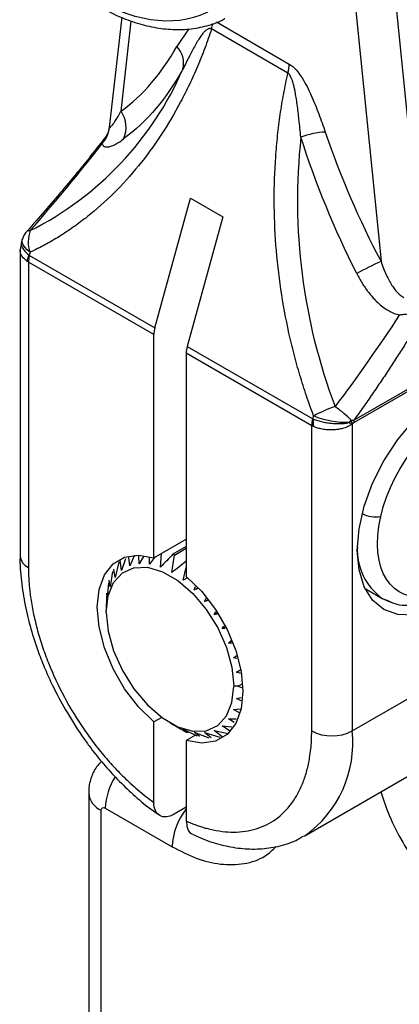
# Model space of a CAD drawing. Header units: millimetres. Extents: x 0 to 559, y 0 to 432.
# Tile 13 of 16: x 451 to 464, y 349 to 384. Entities that reach past the tile are written whole.
import ezdxf

# ---------------------------------------------------------------- set-up
doc = ezdxf.new("R2010")
doc.units = ezdxf.units.MM

msp = doc.modelspace()

# ---------------------------------------------------------------- linework, layer by layer
for p, q in [((463.674, 387.687), (465.081, 373.718)), ((462.387, 386.376), (463.494, 375.387)), ((454.439, 383.914), (454, 380.066)), ((454.41, 380.631), (454.769, 383.781)), ((457.741, 383.75), (460.286, 382.28)), ((456.771, 383.503), (456.359, 382.895)), ((460.24, 381.966), (457.573, 383.506)), ((454.015, 380.063), (454.004, 380.063)), ((453.75, 379.505), (453.88, 379.712)), ((455.592, 373.064), (456.839, 377.599)), ((456.839, 377.599), (457.97, 376.945)), ((457.97, 376.945), (456.724, 372.411)), ((451.145, 376.457), (451.239, 376.459)), ((450.939, 376.101), (450.881, 375.789)), ((450.961, 376.156), (450.94, 376.102)), ((450.881, 375.828), (450.881, 365.1)), ((451.232, 375.703), (451.195, 375.605)), ((455.558, 372.828), (451.174, 375.359)), ((451.174, 375.359), (451.174, 364.692)), ((451.195, 375.605), (451.208, 375.595)), ((451.208, 375.595), (455.592, 373.064)), ((462.549, 369.833), (469.201, 373.673)), ((469.205, 373.596), (462.553, 369.756)), ((455.558, 365.027), (455.558, 372.828)), ((456.724, 372.411), (461.108, 369.88)), ((461.073, 369.644), (456.689, 372.175)), ((456.689, 372.175), (456.689, 364.374)), ((461.108, 369.88), (461.122, 369.874)), ((461.122, 369.874), (461.141, 369.983)), ((461.073, 358.977), (461.073, 369.644)), ((462.495, 369.71), (462.488, 369.703)), ((462.488, 369.703), (462.488, 358.977)), ((455.558, 365.027), (456.689, 365.681)), ((456.689, 365.418), (456.225, 365.15)), ((456.279, 365.125), (456.689, 365.362)), ((454.715, 364.747), (454.687, 365.039)), ((454.88, 365.116), (454.715, 364.747)), ((455.042, 364.823), (455.03, 365.097)), ((455.19, 365.076), (455.042, 364.823)), ((455.403, 364.809), (455.407, 365.047)), ((455.578, 365.039), (455.403, 364.809)), ((455.789, 364.706), (455.826, 365.182)), ((454.33, 364.878), (454.203, 364.339)), ((454.432, 364.584), (454.385, 364.937)), ((454.566, 364.987), (454.432, 364.584)), ((456.585, 364.246), (456.689, 364.691)), ((456.689, 364.904), (456.675, 364.896)), ((454.116, 364.554), (454.034, 364.018)), ((454.203, 364.339), (454.156, 364.63)), ((456.73, 364.33), (456.585, 364.246)), ((453.972, 364.152), (453.931, 363.633)), ((454.034, 364.018), (453.997, 364.245)), ((456.97, 363.904), (457.009, 364.023)), ((456.97, 363.904), (457.104, 363.982)), ((453.903, 363.686), (453.896, 363.194)), ((453.931, 363.633), (453.911, 363.791)), ((457.077, 363.948), (456.97, 363.904)), ((462.939, 363.951), (463.534, 363.607)), ((457.332, 363.501), (457.382, 363.613)), ((457.332, 363.501), (457.455, 363.572)), ((457.455, 363.532), (457.332, 363.501)), ((463.533, 363.608), (463.697, 363.543)), ((453.896, 363.121), (453.896, 363.194)), ((457.659, 363.047), (457.723, 363.157)), ((457.659, 363.047), (457.777, 363.116)), ((457.775, 363.062), (457.659, 363.047)), ((457.941, 362.558), (458.005, 362.642)), ((457.941, 362.558), (458.059, 362.627)), ((462.488, 358.977), (469.205, 362.855)), ((458.051, 362.559), (457.941, 362.558)), ((458.17, 362.049), (458.273, 362.153)), ((458.17, 362.049), (458.293, 362.12)), ((458.319, 362.033), (458.17, 362.049)), ((458.339, 361.533), (458.473, 361.611)), ((458.339, 361.533), (458.431, 361.605)), ((458.457, 361.509), (458.339, 361.533)), ((458.443, 361.028), (458.594, 361.116)), ((458.443, 361.028), (458.565, 361.099)), ((458.596, 360.982), (458.443, 361.028)), ((458.477, 360.549), (458.351, 360.549)), ((458.477, 360.549), (458.633, 360.612)), ((458.627, 360.49), (458.477, 360.549)), ((458.443, 360.11), (458.61, 360.153)), ((458.604, 360.032), (458.443, 360.11)), ((458.339, 359.724), (458.591, 359.756)), ((458.551, 359.606), (458.339, 359.724)), ((455.832, 359.453), (455.558, 359.295)), ((455.558, 356.483), (455.558, 359.295)), ((456.123, 359.263), (456.187, 359.226)), ((458.17, 359.404), (458.438, 359.405)), ((458.367, 359.279), (458.17, 359.404)), ((460.831, 355.315), (467.548, 359.193)), ((456.585, 359.037), (457.055, 358.812)), ((457.016, 358.831), (456.689, 358.642)), ((456.767, 358.95), (456.729, 358.927)), ((456.97, 358.934), (457.475, 358.736)), ((457.147, 358.788), (456.97, 358.934)), ((457.332, 358.92), (457.863, 358.76)), ((457.561, 358.733), (457.332, 358.92)), ((457.659, 358.995), (458.15, 358.894)), ((457.941, 358.778), (457.659, 358.995)), ((457.941, 359.158), (458.279, 359.123)), ((458.197, 358.977), (457.941, 359.158)), ((456.689, 358.642), (456.689, 355.83)), ((453.28, 356.811), (453.28, 318.76)), ((453.72, 318.148), (453.72, 356.198)), ((453.861, 356.28), (456.194, 354.933)), ((456.689, 356.315), (456.265, 356.07)), ((460.831, 355.315), (460.79, 355.292))]:
    msp.add_line(p, q)
at = {"flags": 128}
for points in [[(451.232, 375.703), (451.128, 375.791), (451.046, 375.879), (450.988, 375.964), (450.956, 376.045), (450.951, 376.118), (450.961, 376.156)], [(465.846, 363.448), (465.226, 363.16), (464.629, 363.024), (464.079, 363.046), (463.596, 363.225), (463.201, 363.553), (462.907, 364.019), (462.726, 364.604), (462.664, 365.285), (462.726, 366.037), (462.907, 366.831), (463.201, 367.636), (463.596, 368.421), (464.079, 369.157), (464.629, 369.814), (465.226, 370.368), (465.846, 370.797)], [(455.558, 359.295), (455.02, 359.823), (454.537, 360.452), (454.134, 361.15), (453.83, 361.883), (453.642, 362.613), (453.578, 363.304), (453.642, 363.922), (453.83, 364.434), (454.134, 364.817), (454.537, 365.049), (455.02, 365.121), (455.558, 365.027)], [(453.896, 363.121), (453.961, 363.699), (454.151, 364.169), (454.457, 364.503), (454.858, 364.682), (455.334, 364.696), (455.855, 364.543), (456.392, 364.233), (456.914, 363.784), (457.389, 363.221), (457.791, 362.578), (458.096, 361.892), (458.286, 361.202), (458.351, 360.549)], [(456.689, 364.374), (457.228, 363.846), (457.71, 363.217), (458.114, 362.519), (458.417, 361.787), (458.605, 361.056), (458.669, 360.365), (458.605, 359.748), (458.417, 359.235), (458.114, 358.853), (457.71, 358.62), (457.228, 358.549), (456.689, 358.642)], [(463.825, 363.48), (463.753, 363.505), (463.534, 363.607)], [(453.896, 363.121), (453.961, 362.468), (454.151, 361.778), (454.457, 361.092), (454.858, 360.448), (455.334, 359.886), (455.855, 359.436), (456.392, 359.126), (456.914, 358.974), (457.389, 358.988), (457.791, 359.167), (458.096, 359.501), (458.286, 359.971), (458.351, 360.549)]]:
    msp.add_lwpolyline(points, dxfattribs=at)
for centre, radius, start, end in [((456.324, 383.853), 1.296, 344.4533, 353.1782), ((455.769, 382.313), 0.829, 345.5263, 44.6103), ((459.089, 382.293), 1.197, 344.132, 359.3945), ((446.1, 386.653), 11.416, 296.7568, 336.5285), ((453.581, 380.065), 1.004, 336.4786, 34.3064), ((453.09, 380.142), 0.918, 316.0339, 355.0374), ((461.653, 377.24), 2.663, 92.3031, 111.0722), ((481.029, 377.517), 20.453, 173.8037, 200.6277), ((452.238, 376.072), 1.071, 158.8329, 200.1232), ((451.917, 375.23), 0.814, 152.5673, 168.3353), ((452.072, 375.349), 0.898, 164.132, 179.3945), ((469.284, 362.817), 13.839, 114.7317, 118.6553), ((456.456, 372.819), 0.898, 164.132, 179.3945), ((457.587, 372.165), 0.898, 164.132, 179.3945), ((463.278, 366.152), 4.386, 108.4863, 119.1476), ((461.971, 369.635), 0.898, 164.132, 179.3945), ((462.099, 369.781), 0.981, 174.566, 189.7753), ((462.326, 373.046), 3.284, 248.8592, 270.9371), ((462.67, 369.589), 0.332, 131.7643, 138.615), ((461.681, 369.484), 0.844, 15.5825, 24.7185), ((461.78, 369.754), 0.773, 0.0852, 5.8319), ((461.291, 368.853), 1.419, 35.4266, 39.8778), ((461.603, 369.211), 1.012, 29.0861, 36.1583), ((463.324, 367.555), 1.098, 243.5538, 278.3284), ((464.785, 365.32), 2.12, 177.5356, 233.8721), ((451.382, 365.15), 0.503, 185.6948, 245.6253), ((454.961, 362.427), 3.003, 63.9652, 65.1017), ((457.993, 361.651), 3.003, 243.9652, 245.1017), ((458.541, 358.557), 3.969, 305.2254, 6.0868), ((461.781, 360.342), 1.537, 242.6097, 297.3903), ((456.064, 356.197), 2.204, 147.6106, 177.8264), ((454.017, 356.875), 0.739, 184.9869, 246.3061), ((458.491, 354.827), 2.299, 141.5953, 177.3463)]:
    msp.add_arc(centre, radius, start, end)
for points, knots in [([(453.394, 398.073), (454.941, 397.193), (456.429, 395.637), (458.633, 391.857), (459.259, 389.787), (459.282, 386.201), (458.678, 384.831), (456.506, 383.54), (455.027, 383.671), (453.48, 384.551)], [0, 0, 0, 0, 0.25, 0.25, 0.5, 0.5, 0.75, 0.75, 1, 1, 1, 1]), ([(453.586, 384.326), (453.773, 384.223), (454.183, 383.998), (454.817, 383.749), (455.485, 383.565), (456.145, 383.477), (456.796, 383.484), (457.422, 383.612), (457.844, 383.745), (458.033, 383.869), (458.043, 383.875)], [0, 0, 0, 0, 0.118527, 0.259376, 0.401521, 0.545099, 0.690545, 0.838795, 0.99161, 1, 1, 1, 1]), ([(457.573, 383.506), (457.535, 383.393), (457.46, 383.169), (457.34, 382.839), (457.214, 382.512), (457.081, 382.191), (456.943, 381.875), (456.799, 381.564), (456.649, 381.257), (456.334, 380.648), (455.816, 379.773), (455.036, 378.708), (454.177, 377.756), (453.403, 377.067), (452.756, 376.582), (452.262, 376.255), (451.755, 375.958), (451.407, 375.788), (451.232, 375.703)], [0, 0, 0, 0, 0.031026, 0.062001, 0.092943, 0.123869, 0.154796, 0.185742, 0.216724, 0.247759, 0.373862, 0.500009, 0.626112, 0.752258, 0.814255, 0.876118, 0.937987, 1, 1, 1, 1]), ([(457.573, 383.506), (457.563, 383.51), (457.541, 383.518), (457.508, 383.52), (457.474, 383.514), (457.439, 383.5), (457.402, 383.479), (457.364, 383.449), (457.325, 383.412), (457.284, 383.367), (457.241, 383.314), (457.179, 383.229), (457.096, 383.1), (456.963, 382.869), (456.787, 382.533), (456.648, 382.257), (456.571, 382.106)], [0, 0, 0, 0, 0.017936, 0.03713, 0.058245, 0.081769, 0.108049, 0.137327, 0.169771, 0.205497, 0.244589, 0.287106, 0.385045, 0.500779, 0.726796, 1, 1, 1, 1]), ([(460.286, 382.28), (460.369, 382.232), (460.452, 382.16), (460.603, 381.991), (460.671, 381.896), (460.861, 381.599), (460.964, 381.391), (461.153, 380.969), (461.238, 380.755), (461.398, 380.328), (461.473, 380.115), (461.546, 379.901)], [0, 0, 0, 0, 0.125, 0.125, 0.25, 0.25, 0.5, 0.5, 0.75, 0.75, 1, 1, 1, 1]), ([(461.141, 369.983), (461.098, 370.1), (461.01, 370.335), (460.887, 370.691), (460.77, 371.049), (460.659, 371.41), (460.554, 371.774), (460.456, 372.14), (460.363, 372.509), (460.19, 373.26), (459.978, 374.407), (459.806, 375.954), (459.745, 377.504), (459.788, 378.782), (459.877, 379.785), (459.97, 380.523), (460.089, 381.251), (460.19, 381.727), (460.24, 381.966)], [0, 0, 0, 0, 0.031026, 0.062001, 0.092943, 0.123869, 0.154796, 0.185742, 0.216724, 0.247759, 0.373862, 0.500009, 0.626112, 0.752258, 0.814255, 0.876118, 0.937987, 1, 1, 1, 1]), ([(460.695, 379.725), (460.673, 379.932), (460.633, 380.312), (460.579, 380.773), (460.532, 381.098), (460.498, 381.299), (460.464, 381.461), (460.432, 381.589), (460.399, 381.7), (460.363, 381.794), (460.325, 381.869), (460.285, 381.929), (460.255, 381.954), (460.24, 381.966)], [0, 0, 0, 0, 0.2723868, 0.4979129, 0.6053261, 0.6969299, 0.7604629, 0.81651, 0.8652891, 0.9071647, 0.9427556, 0.9731194, 1, 1, 1, 1]), ([(454.004, 380.063), (454.006, 380.061), (454.011, 380.057), (454.023, 380.062), (454.038, 380.073), (454.058, 380.092), (454.083, 380.119), (454.111, 380.154), (454.143, 380.197), (454.179, 380.249), (454.218, 380.308), (454.261, 380.376), (454.308, 380.453), (454.358, 380.538), (454.392, 380.599), (454.41, 380.631)], [0, 0, 0, 0, 0.0475369, 0.0990202, 0.1548638, 0.2153924, 0.2808609, 0.3514708, 0.4273827, 0.5087257, 0.5956049, 0.6881062, 0.7863009, 0.8902488, 1, 1, 1, 1]), ([(454.002, 380.075), (453.986, 379.996), (453.956, 379.851), (453.877, 379.737), (453.84, 379.686)], [0, 0, 0, 0, 0.544168, 1, 1, 1, 1]), ([(453.864, 379.725), (453.56, 379.336), (453.061, 378.699), (452.149, 377.61), (451.543, 376.916), (451.144, 376.458)], [0, 0, 0, 0, 0.347481, 0.569383, 1, 1, 1, 1]), ([(453.75, 379.505), (453.754, 379.492), (453.76, 379.466), (453.778, 379.435), (453.803, 379.411), (453.834, 379.394), (453.872, 379.384), (453.916, 379.382), (453.967, 379.387), (454.046, 379.404), (454.161, 379.449), (454.322, 379.536), (454.44, 379.62), (454.502, 379.664)], [0, 0, 0, 0, 0.05469, 0.110774, 0.168615, 0.228553, 0.290903, 0.355947, 0.423942, 0.495118, 0.649018, 0.816921, 1, 1, 1, 1]), ([(451.147, 376.456), (451.14, 376.45), (451.051, 376.373), (451.005, 376.261), (450.963, 376.158)], [0, 0, 0, 0, 0.080909, 1, 1, 1, 1]), ([(450.947, 376.099), (450.941, 376.088), (450.899, 376.021), (450.939, 375.897), (451.043, 375.738), (451.142, 375.651), (451.195, 375.605)], [0, 0, 0, 0, 0.080513, 0.489229, 0.732095, 1, 1, 1, 1]), ([(451.12, 375.394), (451.06, 375.447), (450.964, 375.532), (450.893, 375.669), (450.886, 375.748), (450.882, 375.789)], [0, 0, 0, 0, 0.4366339, 0.7089046, 1, 1, 1, 1]), ([(463.494, 375.387), (463.523, 375.304), (463.58, 375.144), (463.674, 374.92), (463.772, 374.722), (463.871, 374.55), (463.973, 374.404), (464.075, 374.285), (464.177, 374.191), (464.252, 374.147), (464.287, 374.127)], [0, 0, 0, 0, 0.1754253, 0.3356041, 0.4807908, 0.611327, 0.7276841, 0.8305281, 0.9208246, 1, 1, 1, 1]), ([(462.648, 374.961), (462.678, 374.903), (462.739, 374.787), (462.836, 374.623), (462.935, 374.469), (463.038, 374.327), (463.142, 374.196), (463.268, 374.054), (463.418, 373.908), (463.593, 373.766), (463.771, 373.653), (463.95, 373.566), (464.073, 373.529), (464.134, 373.511)], [0, 0, 0, 0, 0.093207, 0.182523, 0.268071, 0.349985, 0.428421, 0.503549, 0.616239, 0.721092, 0.819151, 0.91165, 1, 1, 1, 1]), ([(465.081, 373.718), (465.004, 373.585), (464.846, 373.315), (464.6, 372.909), (464.342, 372.494), (464.072, 372.071), (463.791, 371.639), (463.498, 371.199), (463.192, 370.75), (462.875, 370.293), (462.659, 369.988), (462.549, 369.833)], [0, 0, 0, 0, 0.098579, 0.200219, 0.304956, 0.41282, 0.523842, 0.638047, 0.755461, 0.876105, 1, 1, 1, 1]), ([(465.081, 373.718), (465.052, 373.706), (464.987, 373.68), (464.864, 373.639), (464.747, 373.607), (464.607, 373.574), (464.465, 373.547), (464.292, 373.523), (464.183, 373.515), (464.134, 373.511)], [0, 0, 0, 0, 0.111983, 0.249348, 0.430598, 0.499672, 0.693876, 0.860766, 1, 1, 1, 1]), ([(463.483, 366.468), (463.901, 368.306), (465.362, 370.054), (468.127, 370.685), (468.91, 369.45), (468.492, 367.612)], [0, 0, 0, 0, 0.5, 0.5, 1, 1, 1, 1]), ([(462.448, 369.837), (462.381, 369.91), (462.294, 369.993), (462.099, 370.158), (461.992, 370.24), (461.887, 370.312)], [0, 0, 0, 0, 0.5, 0.5, 1, 1, 1, 1]), ([(461.122, 369.874), (461.149, 369.864), (461.2, 369.846), (461.284, 369.821), (461.369, 369.798), (461.455, 369.778), (461.539, 369.761), (461.622, 369.747), (461.703, 369.736), (461.78, 369.728), (461.854, 369.721), (461.923, 369.717), (461.989, 369.715), (462.049, 369.715), (462.106, 369.717), (462.157, 369.72), (462.205, 369.725), (462.248, 369.731), (462.286, 369.737), (462.321, 369.745), (462.352, 369.753), (462.371, 369.759), (462.379, 369.762)], [0, 0, 0, 0, 0.076353, 0.149918, 0.220695, 0.288685, 0.35389, 0.416311, 0.475951, 0.53281, 0.586893, 0.638201, 0.686737, 0.732508, 0.775516, 0.815768, 0.853273, 0.888038, 0.920076, 0.949401, 0.976034, 1, 1, 1, 1]), ([(462.448, 369.837), (462.467, 369.839), (462.503, 369.842), (462.534, 369.836), (462.549, 369.833)], [0, 0, 0, 0, 0.527263, 1, 1, 1, 1]), ([(462.447, 369.675), (462.429, 369.664), (462.389, 369.639), (462.321, 369.605), (462.238, 369.572), (462.133, 369.54), (461.984, 369.51), (461.792, 369.493), (461.584, 369.5), (461.4, 369.528), (461.25, 369.567), (461.169, 369.6), (461.132, 369.615)], [0, 0, 0, 0, 0.050348, 0.108806, 0.175414, 0.250199, 0.350134, 0.500093, 0.651245, 0.784957, 0.901213, 1, 1, 1, 1]), ([(462.553, 369.756), (462.544, 369.75), (462.525, 369.737), (462.506, 369.72), (462.495, 369.71)], [0, 0, 0, 0, 0.421979, 1, 1, 1, 1]), ([(468.492, 367.612), (468.075, 365.775), (466.613, 364.027), (463.849, 363.396), (463.066, 364.631), (463.483, 366.468)], [0, 0, 0, 0, 0.5, 0.5, 1, 1, 1, 1]), ([(463.697, 363.543), (463.802, 363.497), (464.081, 363.371), (464.62, 363.352), (465.308, 363.497), (466.071, 363.881), (466.863, 364.518), (467.616, 365.406), (468.273, 366.515), (468.507, 367.307), (468.628, 367.715)], [0, 0, 0, 0, 0.062132, 0.166603, 0.281166, 0.405579, 0.539684, 0.683418, 0.836814, 1, 1, 1, 1]), ([(450.884, 365.099), (450.883, 365.084), (450.868, 364.801), (450.922, 364.222), (451.044, 363.385), (451.248, 362.549), (451.491, 361.8), (451.753, 361.138), (452.056, 360.465), (452.311, 360.001), (452.465, 359.722)], [0, 0, 0, 0, 0.009517, 0.170034, 0.327031, 0.477779, 0.627132, 0.73504, 0.840533, 1, 1, 1, 1]), ([(451.174, 364.692), (451.175, 364.627), (451.176, 364.495), (451.185, 364.294), (451.199, 364.091), (451.219, 363.885), (451.26, 363.563), (451.336, 363.119), (451.472, 362.543), (451.649, 361.955), (451.943, 361.153), (452.407, 360.154), (452.982, 359.206), (453.493, 358.502), (453.891, 358.013), (454.303, 357.562), (454.674, 357.201), (455, 356.914), (455.278, 356.688), (455.464, 356.551), (455.558, 356.483)], [0, 0, 0, 0, 0.023571, 0.047105, 0.070629, 0.094171, 0.117758, 0.179618, 0.24153, 0.305582, 0.369686, 0.500005, 0.630324, 0.694376, 0.75848, 0.82034, 0.882252, 0.921511, 0.960718, 1, 1, 1, 1]), ([(452.465, 359.722), (452.652, 359.414), (452.916, 358.98), (453.352, 358.376), (453.742, 357.883), (454.231, 357.334), (454.767, 356.81), (455.275, 356.371), (455.609, 356.138), (455.742, 356.045)], [0, 0, 0, 0, 0.208915, 0.293981, 0.43446, 0.579237, 0.733493, 0.893294, 1, 1, 1, 1]), ([(456.689, 355.83), (456.746, 355.806), (456.858, 355.757), (457.025, 355.693), (457.191, 355.636), (457.356, 355.586), (457.609, 355.521), (457.944, 355.46), (458.356, 355.436), (458.754, 355.465), (459.265, 355.579), (459.841, 355.862), (460.305, 356.325), (460.598, 356.788), (460.775, 357.172), (460.912, 357.591), (460.996, 357.985), (461.044, 358.342), (461.069, 358.653), (461.072, 358.869), (461.073, 358.977)], [0, 0, 0, 0, 0.023571, 0.047105, 0.070629, 0.094171, 0.117758, 0.179618, 0.24153, 0.305582, 0.369686, 0.500005, 0.630324, 0.694376, 0.75848, 0.82034, 0.882252, 0.921511, 0.960718, 1, 1, 1, 1]), ([(453.73, 357.908), (453.669, 357.849), (453.5, 357.684), (453.348, 357.324), (453.273, 357.007), (453.284, 356.835), (453.285, 356.811)], [0, 0, 0, 0, 0.208512, 0.577073, 0.940479, 1, 1, 1, 1]), ([(463.491, 356.85), (463.581, 356.576), (463.776, 355.982), (464.235, 355.084), (464.809, 354.21), (465.456, 353.45), (466.128, 352.839), (466.801, 352.379), (467.474, 352.062), (468.146, 351.897), (468.793, 351.911), (469.369, 352.119), (469.838, 352.514), (470.171, 353.068), (470.371, 353.729), (470.396, 354.238), (470.407, 354.485)], [0, 0, 0, 0, 0.0643739, 0.1397117, 0.2150496, 0.2888219, 0.3596496, 0.4264745, 0.4932994, 0.5641271, 0.6378994, 0.7132372, 0.7885751, 0.8623474, 0.9331751, 1, 1, 1, 1]), ([(456.265, 356.07), (456.171, 356.016), (456.08, 355.984), (455.908, 355.968), (455.83, 355.984), (455.634, 356.099), (455.558, 356.267), (455.558, 356.483)], [0, 0, 0, 0, 0.25, 0.25, 0.5, 0.5, 1, 1, 1, 1]), ([(456.689, 355.83), (456.698, 355.743), (456.715, 355.568), (456.809, 355.411), (456.9, 355.378), (456.929, 355.368)], [0, 0, 0, 0, 0.405629, 0.811312, 1, 1, 1, 1]), ([(456.928, 355.363), (457.034, 355.312), (457.362, 355.156), (457.916, 354.987), (458.584, 354.861), (459.249, 354.839), (459.898, 354.932), (460.415, 355.085), (460.686, 355.249), (460.771, 355.3)], [0, 0, 0, 0, 0.080372, 0.246092, 0.413027, 0.580898, 0.750021, 0.921868, 1, 1, 1, 1]), ([(456.194, 354.933), (456.475, 354.789), (457.052, 354.491), (457.91, 354.29), (458.729, 354.311), (459.393, 354.522), (459.708, 354.821), (459.832, 354.939)], [0, 0, 0, 0, 0.199077, 0.410079, 0.629852, 0.85429, 1, 1, 1, 1])]:
    msp.add_open_spline(points, degree=3, knots=knots)
for points in [[(454.41, 380.631), (455.178, 381.191), (455.836, 381.956), (456.359, 382.895)], [(456.571, 382.106), (456.018, 381.101), (455.319, 380.275), (454.502, 379.664)], [(461.546, 379.901), (462.069, 378.357), (462.727, 376.833), (463.494, 375.387)], [(451.239, 376.459), (452.098, 377.448), (452.941, 378.457), (453.751, 379.505)], [(462.648, 374.961), (461.868, 376.495), (461.21, 378.104), (460.695, 379.725)], [(451.174, 375.359), (451.155, 375.37), (451.137, 375.382), (451.12, 375.394)], [(464.134, 373.511), (463.427, 372.415), (462.67, 371.355), (461.887, 370.312)], [(461.132, 369.615), (461.112, 369.624), (461.092, 369.634), (461.073, 369.644)], [(462.379, 369.762), (462.394, 369.777), (462.407, 369.793), (462.42, 369.809)], [(462.488, 369.703), (462.474, 369.694), (462.461, 369.684), (462.447, 369.675)], [(456.225, 365.15), (456.079, 365.002), (455.934, 364.854), (455.789, 364.706)], [(456.187, 364.516), (456.215, 364.72), (456.247, 364.923), (456.279, 365.125)], [(456.675, 364.896), (456.512, 364.769), (456.349, 364.643), (456.187, 364.516)], [(456.187, 359.226), (456.349, 359.133), (456.512, 359.042), (456.675, 358.953)], [(456.729, 358.927), (456.679, 358.962), (456.631, 358.998), (456.585, 359.037)], [(453.72, 356.198), (453.72, 356.289), (453.783, 356.325), (453.861, 356.28)]]:
    msp.add_open_spline(points, degree=3)

doc.saveas('drawing.dxf')
